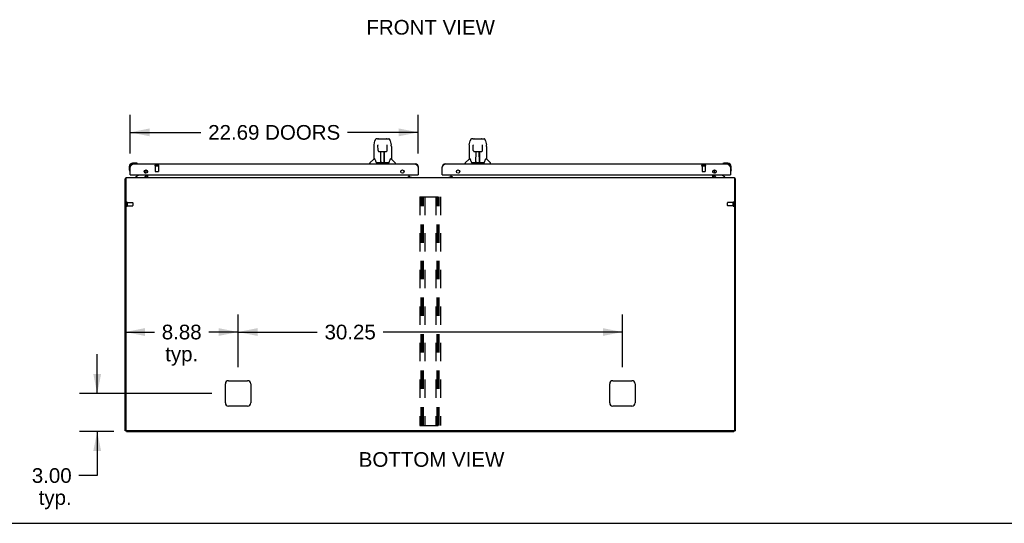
# Model space of a CAD drawing. Header units: inches. Extents: x 0 to 262, y 0 to 169.
# Tile 2 of 18: x 53 to 131, y 0 to 40. Entities that reach past the tile are written whole.
import ezdxf

# ---------------------------------------------------------------- set-up
doc = ezdxf.new("R2010")
doc.units = ezdxf.units.IN
doc.header["$LTSCALE"] = 14.384615
doc.header["$MEASUREMENT"] = 0
doc.linetypes.add('HIDDEN', pattern=[0.2, 0.1, -0.1])
doc.layers.get('0').update_dxf_attribs({"linetype": 'CONTINUOUS'})
for name, color, linetype in [('02___PRT_ALL_AXES', 7, 'CONTINUOUS'), ('DEFAULT_2', 8, 'HIDDEN'), ('DIMENSIONS', 7, 'CONTINUOUS')]:
    doc.layers.add(name, color=color, linetype=linetype)
doc.styles.get("Standard").update_dxf_attribs({"font": 'arial.ttf'})
doc.dimstyles.new('DIMSTYLE_1', dxfattribs={"dimtxt": 1.153846, "dimasz": 1.538462, "dimexe": 0.09, "dimexo": 0.07, "dimgap": 0.0375, "dimtad": 0, "dimtih": 1, "dimtoh": 1, "dimzin": 4, "dimdsep": 46, "dimtxsty": 'Standard', "dimblk": '_FILLED', "dimblk1": '_FILLED', "dimblk2": '_FILLED', "dimcen": 0.09, "dimazin": 1, "dimtfac": 1, "dimtdec": 3, "dimtofl": 0, "dimtmove": 0, "dimatfit": 3, "dimldrblk": '_FILLED', "dimfxl": 1, "dimtolj": 1, "dimtzin": 4, "dimarcsym": 0})

# ---------------------------------------------------------------- blocks, each defined once
blk = doc.blocks.new('_FILLED')
at = {"color": 0, "linetype": 'ByBlock'}
blk.add_solid([(0, 0), (-1, 0.2), (-1, -0.2)], dxfattribs=at)
blk = doc.blocks.new('*D20')
at = {"layer": 'DIMENSIONS', "color": 2, "linetype": 'Continuous'}
for p, q in [((61.959, 29.111), (61.959, 32.15)), ((84.647, 29.111), (84.647, 32.15)), ((61.959, 30.766), (67.536, 30.766)), ((84.647, 30.766), (79.07, 30.766))]:
    blk.add_line(p, q, dxfattribs=at)
at = {"layer": 'DIMENSIONS', "color": 2, "linetype": 'Continuous', "xscale": 1.5384615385, "yscale": 1.5384615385, "zscale": 1.5384615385, "rotation": 180}
blk.add_blockref('_FILLED', (61.959, 30.766), dxfattribs=at)
at = {"layer": 'DIMENSIONS', "color": 2, "linetype": 'Continuous', "xscale": 1.5384615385, "yscale": 1.5384615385, "zscale": 1.5384615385}
blk.add_blockref('_FILLED', (84.647, 30.766), dxfattribs=at)
at = {"layer": 'DIMENSIONS', "color": 2, "linetype": 'Continuous', "insert": (73.303, 31.343), "char_height": 1.15385, "width": 10.38033, "attachment_point": 2, "line_spacing_factor": 0.9}
blk.add_mtext('22.69 DOORS', dxfattribs=at)
blk = doc.blocks.new('*D22')
at = {"layer": 'DIMENSIONS', "color": 2, "linetype": 'Continuous'}
for p, q in [((59.372, 10.222), (59.372, 13.299)), ((68.383, 10.222), (57.987, 10.222)), ((60.674, 7.222), (57.987, 7.222)), ((59.372, 7.222), (59.372, 3.76)), ((59.372, 3.76), (57.938, 3.76))]:
    blk.add_line(p, q, dxfattribs=at)
at = {"layer": 'DIMENSIONS', "color": 2, "linetype": 'Continuous', "xscale": 1.5384615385, "yscale": 1.5384615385, "zscale": 1.5384615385}
for p, rotation in [((59.372, 10.222), 270), ((59.372, 7.222), 90)]:
    blk.add_blockref('_FILLED', p, dxfattribs=dict(at, rotation=rotation))
at = {"layer": 'DIMENSIONS', "color": 2, "linetype": 'Continuous', "insert": (57.361, 4.337), "char_height": 1.1538, "width": 3.13554, "attachment_point": 3, "line_spacing_factor": 0.9}
blk.add_mtext('3.00\\Ptyp.', dxfattribs=at)
blk = doc.blocks.new('*D23')
at = {"layer": 'DIMENSIONS', "color": 2, "linetype": 'Continuous'}
for p, q in [((70.459, 12.299), (70.459, 16.438)), ((100.709, 12.299), (100.709, 16.438)), ((70.459, 15.053), (76.689, 15.053)), ((100.709, 15.053), (81.875, 15.053))]:
    blk.add_line(p, q, dxfattribs=at)
at = {"layer": 'DIMENSIONS', "color": 2, "linetype": 'Continuous', "xscale": 1.5384615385, "yscale": 1.5384615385, "zscale": 1.5384615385, "rotation": 180}
blk.add_blockref('_FILLED', (70.459, 15.053), dxfattribs=at)
at = {"layer": 'DIMENSIONS', "color": 2, "linetype": 'Continuous', "xscale": 1.5384615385, "yscale": 1.5384615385, "zscale": 1.5384615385}
blk.add_blockref('_FILLED', (100.709, 15.053), dxfattribs=at)
at = {"layer": 'DIMENSIONS', "color": 2, "linetype": 'Continuous', "insert": (79.282, 15.63), "char_height": 1.1538, "width": 4.03203, "attachment_point": 2, "line_spacing_factor": 0.9}
blk.add_mtext('30.25', dxfattribs=at)
blk = doc.blocks.new('*D24')
at = {"layer": 'DIMENSIONS', "color": 2, "linetype": 'Continuous'}
for p, q in [((70.459, 12.299), (70.459, 16.438)), ((61.584, 15.053), (63.877, 15.053)), ((70.459, 15.053), (68.167, 15.053))]:
    blk.add_line(p, q, dxfattribs=at)
at = {"layer": 'DIMENSIONS', "color": 2, "linetype": 'Continuous', "xscale": 1.5384615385, "yscale": 1.5384615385, "zscale": 1.5384615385, "rotation": 180}
blk.add_blockref('_FILLED', (61.584, 15.053), dxfattribs=at)
at = {"layer": 'DIMENSIONS', "color": 2, "linetype": 'Continuous', "xscale": 1.5384615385, "yscale": 1.5384615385, "zscale": 1.5384615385}
blk.add_blockref('_FILLED', (70.459, 15.053), dxfattribs=at)
at = {"layer": 'DIMENSIONS', "color": 2, "linetype": 'Continuous', "insert": (66.022, 15.63), "char_height": 1.1538, "width": 3.13554, "attachment_point": 2, "line_spacing_factor": 0.9}
blk.add_mtext('8.88\\Ptyp.', dxfattribs=at)

msp = doc.modelspace()

# ---------------------------------------------------------------- linework, layer by layer
at = {"color": 7, "linetype": 'Continuous'}
for p, q in [((81.43, 30.249), (81.35, 30.249)), ((81.431, 30.249), (82.319, 30.249)), ((81.436, 30.249), (81.435, 30.249)), ((81.541, 30.261), (82.128, 30.261)), ((88.93, 30.249), (88.85, 30.249)), ((88.931, 30.249), (89.819, 30.249)), ((88.936, 30.249), (88.935, 30.249)), ((89.041, 30.261), (89.628, 30.261)), ((81.146, 29.646), (81.146, 28.674)), ((81.161, 29.789), (81.226, 30.094)), ((81.468, 29.737), (81.448, 29.737)), ((81.467, 29.773), (81.467, 29.77)), ((81.467, 29.77), (81.467, 29.765)), ((81.467, 29.765), (81.468, 29.757)), ((81.468, 29.757), (81.468, 29.747)), ((81.475, 29.343), (81.468, 29.747)), ((82.194, 29.343), (82.201, 29.754)), ((82.201, 29.763), (82.202, 29.768)), ((82.201, 29.754), (82.201, 29.763)), ((82.221, 29.737), (82.201, 29.737)), ((82.443, 30.094), (82.508, 29.789)), ((82.523, 29.645), (82.523, 28.674)), ((88.646, 29.646), (88.646, 28.674)), ((88.661, 29.789), (88.726, 30.094)), ((88.968, 29.737), (88.948, 29.737)), ((88.967, 29.773), (88.967, 29.77)), ((88.967, 29.77), (88.967, 29.765)), ((88.967, 29.765), (88.968, 29.757)), ((88.968, 29.757), (88.968, 29.747)), ((88.975, 29.343), (88.968, 29.747)), ((89.694, 29.343), (89.701, 29.754)), ((89.701, 29.763), (89.702, 29.768)), ((89.701, 29.754), (89.701, 29.763)), ((89.721, 29.737), (89.701, 29.737)), ((89.943, 30.094), (90.008, 29.789)), ((90.023, 29.645), (90.023, 28.674)), ((81.555, 29.265), (81.675, 29.265)), ((81.685, 28.419), (81.7, 29.265)), ((81.693, 28.85), (81.693, 29.265)), ((81.699, 29.202), (81.693, 29.202)), ((81.696, 29.04), (81.693, 29.04)), ((81.696, 29.028), (81.693, 29.028)), ((81.711, 29.266), (81.958, 29.266)), ((81.96, 28.399), (81.945, 29.266)), ((81.946, 29.202), (81.976, 29.202)), ((81.949, 29.266), (81.949, 29.202)), ((81.976, 29.04), (81.949, 29.04)), ((81.976, 29.028), (81.949, 29.028)), ((81.953, 28.8), (81.976, 28.8)), ((81.976, 28.796), (81.954, 28.796)), ((81.976, 28.399), (81.976, 29.265)), ((81.994, 29.265), (82.114, 29.265)), ((89.055, 29.265), (89.175, 29.265)), ((89.185, 28.419), (89.2, 29.265)), ((89.193, 28.85), (89.193, 29.265)), ((89.199, 29.202), (89.193, 29.202)), ((89.196, 29.04), (89.193, 29.04)), ((89.196, 29.028), (89.193, 29.028)), ((89.211, 29.266), (89.458, 29.266)), ((89.46, 28.399), (89.445, 29.266)), ((89.446, 29.202), (89.476, 29.202)), ((89.449, 29.266), (89.449, 29.202)), ((89.476, 29.04), (89.449, 29.04)), ((89.476, 29.028), (89.449, 29.028)), ((89.453, 28.8), (89.476, 28.8)), ((89.476, 28.796), (89.454, 28.796)), ((89.476, 28.399), (89.476, 29.265)), ((89.494, 29.265), (89.614, 29.265)), ((61.899, 28.077), (61.899, 27.821)), ((62.419, 28.34), (62.162, 28.34)), ((62.206, 28.28), (62.162, 28.28)), ((62.457, 28.338), (62.419, 28.34)), ((62.554, 28.294), (62.548, 28.295)), ((80.831, 28.28), (80.831, 28.343)), ((81.14, 28.668), (80.842, 28.371)), ((81.219, 28.674), (81.146, 28.674)), ((81.313, 28.422), (81.319, 28.415)), ((81.349, 28.399), (82.32, 28.399)), ((81.686, 28.47), (81.686, 28.445)), ((81.693, 28.399), (81.693, 28.403)), ((81.96, 28.445), (81.959, 28.47)), ((82.523, 28.674), (82.45, 28.674)), ((82.529, 28.668), (82.827, 28.371)), ((82.838, 28.28), (82.838, 28.343)), ((88.331, 28.28), (88.331, 28.343)), ((88.64, 28.668), (88.342, 28.371)), ((88.719, 28.674), (88.646, 28.674)), ((88.813, 28.422), (88.819, 28.415)), ((88.849, 28.399), (89.82, 28.399)), ((89.186, 28.47), (89.186, 28.445)), ((89.193, 28.399), (89.193, 28.403)), ((89.46, 28.445), (89.459, 28.47)), ((90.023, 28.674), (89.95, 28.674)), ((90.029, 28.668), (90.327, 28.371)), ((90.338, 28.28), (90.338, 28.343)), ((108.621, 28.295), (108.615, 28.294)), ((108.712, 28.338), (108.75, 28.34)), ((109.006, 28.34), (108.75, 28.34)), ((109.209, 28.034), (109.209, 28.077)), ((109.269, 27.821), (109.269, 28.077)), ((61.899, 27.821), (61.902, 27.783)), ((61.944, 27.692), (61.946, 27.686)), ((61.979, 27.426), (61.959, 27.426)), ((62.64, 27.399), (62.401, 27.261)), ((62.401, 27.222), (62.401, 27.261)), ((63.079, 27.653), (63.159, 27.573)), ((63.188, 27.426), (63.188, 27.379)), ((83.87, 27.257), (83.938, 27.257)), ((83.938, 27.303), (83.938, 27.257)), ((84.01, 27.233), (83.939, 27.304)), ((84.627, 27.426), (84.647, 27.426)), ((86.542, 27.426), (86.522, 27.426)), ((87.229, 27.304), (87.159, 27.233)), ((87.23, 27.303), (87.23, 27.257)), ((87.23, 27.257), (87.298, 27.257)), ((107.98, 27.426), (107.98, 27.379)), ((108.09, 27.653), (108.01, 27.573)), ((108.767, 27.261), (108.529, 27.399)), ((108.767, 27.222), (108.767, 27.261)), ((109.189, 27.426), (109.209, 27.426)), ((109.223, 27.686), (109.224, 27.692)), ((109.269, 27.821), (109.267, 27.783)), ((61.636, 27.118), (61.584, 27.118)), ((109.532, 27.118), (109.584, 27.118)), ((61.688, 7.274), (61.584, 7.274)), ((61.688, 7.222), (61.688, 7.275)), ((61.688, 7.222), (109.48, 7.222)), ((109.48, 7.222), (109.48, 7.275)), ((109.48, 7.274), (109.584, 7.274)), ((0, 0), (261.538, 0))]:
    msp.add_line(p, q, dxfattribs=at)
at = {"color": 3, "linetype": 'Continuous'}
for p, q in [((61.959, 27.426), (61.959, 28.034)), ((62.206, 28.28), (84.4, 28.28)), ((84.647, 28.034), (84.647, 27.426)), ((86.522, 27.426), (86.522, 28.034)), ((86.768, 28.28), (108.963, 28.28)), ((109.209, 28.034), (109.209, 27.426)), ((61.636, 27.222), (61.636, 7.337)), ((61.636, 27.222), (109.532, 27.222)), ((61.979, 27.426), (84.627, 27.426)), ((63.23, 27.545), (63.23, 27.808)), ((63.23, 27.365), (63.23, 27.426)), ((63.334, 27.722), (63.334, 27.631)), ((63.334, 27.426), (63.334, 27.222)), ((83.87, 27.252), (83.87, 27.303)), ((83.87, 27.303), (83.938, 27.303)), ((83.938, 27.252), (83.87, 27.252)), ((83.938, 27.303), (83.938, 27.426)), ((83.938, 27.252), (83.938, 27.222)), ((83.938, 27.233), (84.11, 27.233)), ((86.542, 27.426), (109.189, 27.426)), ((87.059, 27.233), (87.23, 27.233)), ((87.23, 27.303), (87.23, 27.426)), ((87.23, 27.303), (87.298, 27.303)), ((87.23, 27.252), (87.23, 27.222)), ((87.298, 27.252), (87.23, 27.252)), ((87.298, 27.303), (87.298, 27.252)), ((107.834, 27.631), (107.834, 27.722)), ((107.834, 27.222), (107.834, 27.426)), ((107.938, 27.808), (107.938, 27.545)), ((107.938, 27.426), (107.938, 27.365)), ((109.532, 27.222), (109.532, 7.337)), ((61.584, 7.274), (61.584, 27.118)), ((109.584, 27.118), (109.584, 7.274)), ((69.459, 9.472), (69.459, 10.972)), ((69.709, 11.222), (71.209, 11.222)), ((71.459, 10.972), (71.459, 9.472)), ((99.709, 9.472), (99.709, 10.972)), ((99.959, 11.222), (101.459, 11.222)), ((101.709, 10.972), (101.709, 9.472)), ((71.209, 9.222), (69.709, 9.222)), ((101.459, 9.222), (99.959, 9.222)), ((109.47, 7.274), (61.699, 7.274))]:
    msp.add_line(p, q, dxfattribs=at)
at = {"color": 7, "linetype": 'Continuous'}
for points in [[(81.35, 30.249), (81.346, 30.249), (81.33, 30.247), (81.316, 30.242), (81.302, 30.236), (81.289, 30.227), (81.278, 30.217), (81.269, 30.206), (81.261, 30.193), (81.253, 30.18), (81.247, 30.165), (81.24, 30.149), (81.235, 30.13), (81.229, 30.109), (81.226, 30.094)], [(82.42, 30.171), (82.414, 30.184), (82.407, 30.196), (82.4, 30.206), (82.391, 30.216), (82.382, 30.225), (82.371, 30.233), (82.36, 30.24), (82.347, 30.245), (82.334, 30.248), (82.319, 30.249)], [(88.85, 30.249), (88.846, 30.249), (88.83, 30.247), (88.816, 30.242), (88.802, 30.236), (88.789, 30.227), (88.778, 30.217), (88.769, 30.206), (88.761, 30.193), (88.753, 30.18), (88.747, 30.165), (88.74, 30.149), (88.735, 30.13), (88.729, 30.109), (88.726, 30.094)], [(89.92, 30.171), (89.914, 30.184), (89.907, 30.196), (89.9, 30.206), (89.891, 30.216), (89.882, 30.225), (89.871, 30.233), (89.86, 30.24), (89.847, 30.245), (89.834, 30.248), (89.819, 30.249)], [(81.161, 29.789), (81.155, 29.757), (81.149, 29.715), (81.146, 29.673), (81.146, 29.646)], [(81.467, 29.778), (81.467, 29.778), (81.467, 29.778), (81.467, 29.777), (81.467, 29.777), (81.467, 29.776), (81.467, 29.775), (81.467, 29.773)], [(82.202, 29.768), (82.202, 29.772), (82.202, 29.773), (82.202, 29.775), (82.202, 29.776), (82.202, 29.777), (82.202, 29.777), (82.202, 29.778)], [(82.443, 30.094), (82.441, 30.107), (82.436, 30.125), (82.431, 30.142), (82.425, 30.158), (82.42, 30.171)], [(82.523, 29.645), (82.523, 29.673), (82.52, 29.716), (82.514, 29.758), (82.508, 29.789)], [(88.661, 29.789), (88.655, 29.757), (88.649, 29.715), (88.646, 29.673), (88.646, 29.646)], [(88.967, 29.778), (88.967, 29.778), (88.967, 29.778), (88.967, 29.777), (88.967, 29.777), (88.967, 29.776), (88.967, 29.775), (88.967, 29.773)], [(89.702, 29.768), (89.702, 29.772), (89.702, 29.773), (89.702, 29.775), (89.702, 29.776), (89.702, 29.777), (89.702, 29.777), (89.702, 29.778)], [(89.943, 30.094), (89.941, 30.107), (89.936, 30.125), (89.931, 30.142), (89.925, 30.158), (89.92, 30.171)], [(90.023, 29.645), (90.023, 29.673), (90.02, 29.716), (90.014, 29.758), (90.008, 29.789)], [(81.475, 29.343), (81.476, 29.331), (81.479, 29.318), (81.485, 29.306), (81.492, 29.295), (81.501, 29.285), (81.511, 29.277), (81.523, 29.271), (81.535, 29.267), (81.547, 29.265), (81.554, 29.265)], [(81.675, 29.265), (81.679, 29.265), (81.688, 29.265), (81.696, 29.265), (81.705, 29.266), (81.711, 29.266)], [(81.958, 29.266), (81.966, 29.266), (81.974, 29.265), (81.983, 29.265), (81.992, 29.265), (81.994, 29.265)], [(82.115, 29.265), (82.124, 29.265), (82.136, 29.268), (82.148, 29.272), (82.159, 29.278), (82.169, 29.286), (82.178, 29.296), (82.185, 29.307), (82.19, 29.319), (82.193, 29.332), (82.194, 29.343)], [(88.975, 29.343), (88.976, 29.331), (88.979, 29.318), (88.985, 29.306), (88.992, 29.295), (89.001, 29.285), (89.011, 29.277), (89.023, 29.271), (89.035, 29.267), (89.047, 29.265), (89.054, 29.265)], [(89.175, 29.265), (89.179, 29.265), (89.188, 29.265), (89.196, 29.265), (89.205, 29.266), (89.211, 29.266)], [(89.458, 29.266), (89.466, 29.266), (89.474, 29.265), (89.483, 29.265), (89.492, 29.265), (89.494, 29.265)], [(89.615, 29.265), (89.624, 29.265), (89.636, 29.268), (89.648, 29.272), (89.659, 29.278), (89.669, 29.286), (89.678, 29.296), (89.685, 29.307), (89.69, 29.319), (89.693, 29.332), (89.694, 29.343)], [(81.215, 28.674), (81.221, 28.664), (81.234, 28.636), (81.249, 28.601), (81.265, 28.559), (81.281, 28.51), (81.296, 28.462)], [(81.296, 28.462), (81.298, 28.454), (81.303, 28.441), (81.308, 28.431), (81.313, 28.422)], [(81.319, 28.415), (81.325, 28.408), (81.331, 28.403), (81.339, 28.4), (81.347, 28.399), (81.348, 28.399)], [(82.321, 28.399), (82.322, 28.399), (82.33, 28.4), (82.337, 28.403), (82.344, 28.408)], [(82.344, 28.408), (82.35, 28.414), (82.355, 28.422)], [(82.355, 28.422), (82.361, 28.43), (82.365, 28.441), (82.37, 28.454), (82.373, 28.462)], [(82.373, 28.462), (82.387, 28.508), (82.403, 28.556), (82.419, 28.599), (82.434, 28.635), (82.448, 28.664), (82.454, 28.674)], [(88.715, 28.674), (88.721, 28.664), (88.734, 28.636), (88.749, 28.601), (88.765, 28.559), (88.781, 28.51), (88.796, 28.462)], [(88.796, 28.462), (88.798, 28.454), (88.803, 28.441), (88.808, 28.431), (88.813, 28.422)], [(88.819, 28.415), (88.825, 28.408), (88.831, 28.403), (88.839, 28.4), (88.847, 28.399), (88.848, 28.399)], [(89.821, 28.399), (89.822, 28.399), (89.83, 28.4), (89.837, 28.403), (89.844, 28.408)], [(89.844, 28.408), (89.85, 28.414), (89.855, 28.422)], [(89.855, 28.422), (89.861, 28.43), (89.865, 28.441), (89.87, 28.454), (89.873, 28.462)], [(89.873, 28.462), (89.887, 28.508), (89.903, 28.556), (89.919, 28.599), (89.934, 28.635), (89.948, 28.664), (89.954, 28.674)]]:
    msp.add_lwpolyline(points, dxfattribs=at)
at = {"color": 3, "linetype": 'Continuous'}
for points in [[(61.959, 28.034), (61.971, 28.052), (61.982, 28.069), (61.993, 28.086), (62.004, 28.103), (62.016, 28.12), (62.027, 28.136), (62.038, 28.152), (62.049, 28.167), (62.06, 28.182), (62.072, 28.195), (62.083, 28.208), (62.094, 28.22), (62.105, 28.231), (62.116, 28.241), (62.128, 28.25), (62.139, 28.258), (62.15, 28.265), (62.161, 28.27), (62.172, 28.275), (62.184, 28.278), (62.195, 28.28), (62.206, 28.28)], [(84.4, 28.28), (84.412, 28.28), (84.423, 28.278), (84.434, 28.275), (84.445, 28.27), (84.457, 28.265), (84.468, 28.258), (84.479, 28.25), (84.49, 28.241), (84.501, 28.231), (84.513, 28.22), (84.524, 28.208), (84.535, 28.195), (84.546, 28.182), (84.557, 28.167), (84.569, 28.152), (84.58, 28.136), (84.591, 28.12), (84.602, 28.103), (84.613, 28.086), (84.625, 28.069), (84.636, 28.052), (84.647, 28.034)], [(86.522, 28.034), (86.533, 28.052), (86.544, 28.069), (86.556, 28.086), (86.567, 28.103), (86.578, 28.12), (86.589, 28.136), (86.6, 28.152), (86.612, 28.167), (86.623, 28.182), (86.634, 28.195), (86.645, 28.208), (86.656, 28.22), (86.668, 28.231), (86.679, 28.241), (86.69, 28.25), (86.701, 28.258), (86.712, 28.265), (86.724, 28.27), (86.735, 28.275), (86.746, 28.278), (86.757, 28.28), (86.768, 28.28)], [(108.963, 28.28), (108.974, 28.28), (108.985, 28.278), (108.997, 28.275), (109.008, 28.27), (109.019, 28.265), (109.03, 28.258), (109.041, 28.25), (109.053, 28.241), (109.064, 28.231), (109.075, 28.22), (109.086, 28.208), (109.097, 28.195), (109.109, 28.182), (109.12, 28.167), (109.131, 28.152), (109.142, 28.136), (109.153, 28.12), (109.165, 28.103), (109.176, 28.086), (109.187, 28.069), (109.198, 28.052), (109.209, 28.034)], [(61.62, 27.134), (61.612, 27.133), (61.609, 27.132), (61.605, 27.131), (61.602, 27.13), (61.599, 27.13), (61.596, 27.129), (61.594, 27.128), (61.591, 27.127), (61.59, 27.126), (61.588, 27.125), (61.587, 27.124), (61.586, 27.123), (61.585, 27.121), (61.585, 27.12), (61.584, 27.118)], [(61.636, 27.138), (61.636, 27.138), (61.632, 27.137), (61.628, 27.136), (61.624, 27.135), (61.62, 27.134)], [(109.532, 27.138), (109.533, 27.138), (109.537, 27.137), (109.541, 27.136), (109.545, 27.135), (109.549, 27.134), (109.557, 27.133)], [(109.557, 27.133), (109.56, 27.132), (109.564, 27.131), (109.567, 27.13), (109.57, 27.13), (109.573, 27.129), (109.575, 27.128), (109.577, 27.127), (109.579, 27.126), (109.581, 27.125), (109.582, 27.124), (109.583, 27.123), (109.584, 27.121), (109.584, 27.12), (109.584, 27.118)]]:
    msp.add_lwpolyline(points, dxfattribs=at)
for centre in [(63.209, 27.676), (83.397, 27.676), (87.772, 27.676), (107.959, 27.676)]:
    msp.add_circle(centre, 0.133, dxfattribs=at)
at = {"color": 7, "linetype": 'Continuous'}
for centre, radius, start, end in [((81.541, 30.241), 0.0197, 90, 156.39296), ((82.128, 30.241), 0.0197, 23.60704, 90), ((89.041, 30.241), 0.0197, 90, 156.39296), ((89.628, 30.241), 0.0197, 23.60704, 90), ((62.162, 28.077), 0.263, 90, 180), ((62.162, 28.077), 0.203, 90, 180), ((62.419, 28.09), 0.25, 59.11011, 90), ((62.539, 28.295), 0.015, 270, 353.62041), ((62.539, 28.292), 0.015, 6.37959, 59.11011), ((80.87, 28.343), 0.0394, 135, 180), ((81.154, 28.654), 0.0197, 90, 135), ((81.705, 28.418), 0.0197, 179, 270), ((81.705, 28.418), 0.0197, 260.73897, 269.92316), ((81.94, 28.418), 0.0197, 270, 1), ((81.94, 28.418), 0.0197, 270.07713, 272.64688), ((82.515, 28.654), 0.0197, 45, 90), ((82.799, 28.343), 0.0394, 0, 45), ((88.37, 28.343), 0.0394, 135, 180), ((88.654, 28.654), 0.0197, 90, 135), ((89.205, 28.418), 0.0197, 179, 270), ((89.205, 28.418), 0.0197, 260.73897, 269.92316), ((89.44, 28.418), 0.0197, 270, 1), ((89.44, 28.418), 0.0197, 270.07713, 272.64688), ((90.015, 28.654), 0.0197, 45, 90), ((90.299, 28.343), 0.0394, 0, 45), ((108.629, 28.292), 0.015, 120.88989, 173.62041), ((108.629, 28.295), 0.015, 186.37959, 270), ((108.75, 28.09), 0.25, 90, 120.88989), ((109.006, 28.077), 0.263, 0, 90), ((109.006, 28.077), 0.203, 0, 90), ((62.149, 27.821), 0.25, 180, 210.88989), ((61.948, 27.7), 0.015, 210.88989, 263.62041), ((61.944, 27.7), 0.015, 276.37959, 360), ((62.589, 27.486), 0.1, 300.09201, 323.45319), ((63.031, 27.379), 0.157, 270, 360), ((63.088, 27.502), 0.1, 27.01754, 45), ((63.088, 27.365), 0.246, 324.66836, 360), ((108.081, 27.365), 0.246, 180, 215.33164), ((108.137, 27.379), 0.157, 180, 270), ((108.08, 27.502), 0.1, 135, 152.98246), ((108.579, 27.486), 0.1, 216.54681, 239.90799), ((109.224, 27.7), 0.015, 180, 263.62041), ((109.221, 27.7), 0.015, 276.37959, 329.11011), ((109.019, 27.821), 0.25, 329.11011, 360)]:
    msp.add_arc(centre, radius, start, end, dxfattribs=at)
at = {"color": 3, "linetype": 'Continuous'}
for centre, radius, start, end in [((62.206, 28.034), 0.246, 90, 180), ((84.4, 28.034), 0.246, 0, 90), ((86.768, 28.034), 0.246, 90, 180), ((108.963, 28.034), 0.246, 0, 90), ((61.979, 27.446), 0.02, 180, 270), ((63.088, 27.365), 0.142, 270, 360), ((83.988, 27.272), 0.05, 182.64988, 231.27912), ((84.627, 27.446), 0.02, 270, 360), ((86.542, 27.446), 0.02, 180, 270), ((87.18, 27.272), 0.05, 308.72088, 357.35012), ((108.081, 27.365), 0.142, 180, 270), ((109.189, 27.446), 0.02, 270, 360), ((69.709, 10.972), 0.25, 90, 180), ((71.209, 10.972), 0.25, 0, 90), ((99.959, 10.972), 0.25, 90, 180), ((101.459, 10.972), 0.25, 0, 90), ((69.709, 9.472), 0.25, 180, 270), ((71.209, 9.472), 0.25, 270, 360), ((99.959, 9.472), 0.25, 180, 270), ((101.459, 9.472), 0.25, 270, 360), ((61.699, 7.337), 0.0625, 180, 270), ((109.47, 7.337), 0.0625, 270, 360)]:
    msp.add_arc(centre, radius, start, end, dxfattribs=at)
at = {"color": 7, "linetype": 'Continuous'}
for centre, major_axis, start_param, end_param in [((81.685, 28.438), (0.0394, 0), -1.369355, -1.26493), ((81.96, 28.438), (0, 0.0394), -3.446747, -3.141593), ((89.185, 28.438), (0, 0.0394), -2.940151, -2.835726), ((89.46, 28.438), (0, 0.0394), -3.446747, -3.141593)]:
    msp.add_ellipse(centre, major_axis=major_axis, ratio=1, start_param=start_param, end_param=end_param, dxfattribs=at)
at = {"layer": '02___PRT_ALL_AXES', "color": 8, "linetype": 'HIDDEN'}
for p, q in [((63.939, 28.133), (63.939, 27.686)), ((63.939, 28.133), (64.187, 28.133)), ((64.187, 28.133), (64.187, 27.686)), ((106.981, 28.133), (107.229, 28.133)), ((106.981, 28.133), (106.981, 27.686)), ((107.229, 28.133), (107.229, 27.686)), ((61.731, 25.242), (61.731, 24.994)), ((61.731, 25.242), (62.178, 25.242)), ((61.731, 24.994), (62.178, 24.994)), ((109.427, 25.242), (108.98, 25.242)), ((109.427, 24.994), (108.98, 24.994)), ((109.427, 24.994), (109.427, 25.242))]:
    msp.add_line(p, q, dxfattribs=at)
at = {"layer": '02___PRT_ALL_AXES', "color": 3, "linetype": 'Continuous'}
for p, q in [((84.11, 27.233), (84.11, 27.222)), ((87.059, 27.233), (87.059, 27.222))]:
    msp.add_line(p, q, dxfattribs=at)
at = {"layer": '02___PRT_ALL_AXES', "color": 7, "linetype": 'Continuous'}
for start, end in [(175.10153, 175.5324), (170.84979, 171.11024)]:
    msp.add_arc((62.162, 28.077), 0.263, start, end, dxfattribs=at)
at = {"layer": 'DEFAULT_2', "color": 8, "linetype": 'HIDDEN'}
for p, q in [((63.921, 28.176), (64.205, 28.176)), ((63.921, 28.133), (64.205, 28.133)), ((106.963, 28.176), (107.247, 28.176)), ((106.963, 28.133), (107.247, 28.133)), ((63.949, 27.676), (64.177, 27.676)), ((106.991, 27.676), (107.219, 27.676)), ((84.772, 25.701), (84.772, 7.701)), ((84.772, 25.701), (86.397, 25.701)), ((84.876, 7.701), (84.876, 25.701)), ((84.966, 7.701), (84.966, 25.701)), ((85.043, 7.701), (85.043, 25.701)), ((85.147, 25.701), (85.147, 7.701)), ((86.022, 25.701), (86.022, 7.701)), ((86.126, 7.701), (86.126, 25.701)), ((86.216, 7.701), (86.216, 25.701)), ((86.293, 7.701), (86.293, 25.701)), ((86.397, 25.701), (86.397, 7.701)), ((61.688, 25.26), (61.688, 24.976)), ((61.731, 25.26), (61.731, 24.976)), ((62.188, 25.232), (62.188, 25.004)), ((108.97, 25.004), (108.97, 25.232)), ((109.427, 24.976), (109.427, 25.26)), ((109.47, 24.976), (109.47, 25.26)), ((84.772, 7.701), (86.397, 7.701))]:
    msp.add_line(p, q, dxfattribs=at)
for centre, radius, start, end in [((63.921, 28.155), 0.0215, 90, 270), ((64.205, 28.155), 0.0215, 270, 90), ((106.963, 28.155), 0.0215, 90, 270), ((107.247, 28.155), 0.0215, 270, 90), ((63.949, 27.686), 0.01, 180, 270), ((64.177, 27.686), 0.01, 270, 360), ((106.991, 27.686), 0.01, 180, 270), ((107.219, 27.686), 0.01, 270, 360), ((61.71, 25.26), 0.0215, 0, 180), ((61.71, 24.976), 0.0215, 180, 360), ((62.178, 25.232), 0.01, 0, 90), ((62.178, 25.004), 0.01, 270, 360), ((108.98, 25.232), 0.01, 90, 180), ((108.98, 25.004), 0.01, 180, 270), ((109.448, 25.26), 0.0215, 360, 180), ((109.448, 24.976), 0.0215, 180, 0)]:
    msp.add_arc(centre, radius, start, end, dxfattribs=at)

# ---------------------------------------------------------------- texts
at = {"layer": 'DIMENSIONS', "color": 2, "linetype": 'Continuous', "attachment_point": 2, "line_spacing_factor": 0.9}
for s, insert, char_height, width in [('FRONT VIEW', (85.618, 39.613), 1.1538, 10.09723), ('BOTTOM VIEW', (85.688, 5.602), 1.15385, 11.43552)]:
    msp.add_mtext(s, dxfattribs=dict(at, insert=insert, char_height=char_height, width=width))

# ---------------------------------------------------------------- dimensions: what is measured, and where the dimension line sits
at = {"layer": 'DIMENSIONS', "color": 2, "linetype": 'Continuous'}
for base, p1, p2, text, picture, middle in [((84.647, 30.766), (61.959, 29.041), (84.647, 29.041), '<> DOORS', '*D20', (73.303, 30.766)), ((70.459484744, 15.053042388), (61.584484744, 7.336923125), (70.459484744, 12.229346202), '<>\\Ptyp.', '*D24', (66.021984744, 14.187657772))]:
    dim = msp.add_linear_dim(base=base, p1=p1, p2=p2, text=text, dimstyle='DIMSTYLE_1', dxfattribs=at)
    dim.commit()
    dim.dimension.update_dxf_attribs({"geometry": picture, "text_midpoint": middle, "dimtype": 160})
dim = msp.add_linear_dim(base=(70.459, 15.053), p1=(100.709, 12.229), p2=(70.459, 12.229), angle=180, dimstyle='DIMSTYLE_1', dxfattribs=at)
dim.commit()
dim.dimension.update_dxf_attribs({"geometry": '*D23', "text_midpoint": (79.284, 15.047), "dimtype": 160})
dim = msp.add_linear_dim(base=(59.372, 10.222), p1=(57.917, 7.222), p2=(68.453, 10.222), angle=90, text='<>\\Ptyp.', dimstyle='DIMSTYLE_1', dxfattribs=at)
dim.commit()
dim.dimension.update_dxf_attribs({"geometry": '*D22', "text_midpoint": (55.793, 2.895), "dimtype": 160})

doc.saveas('drawing.dxf')
